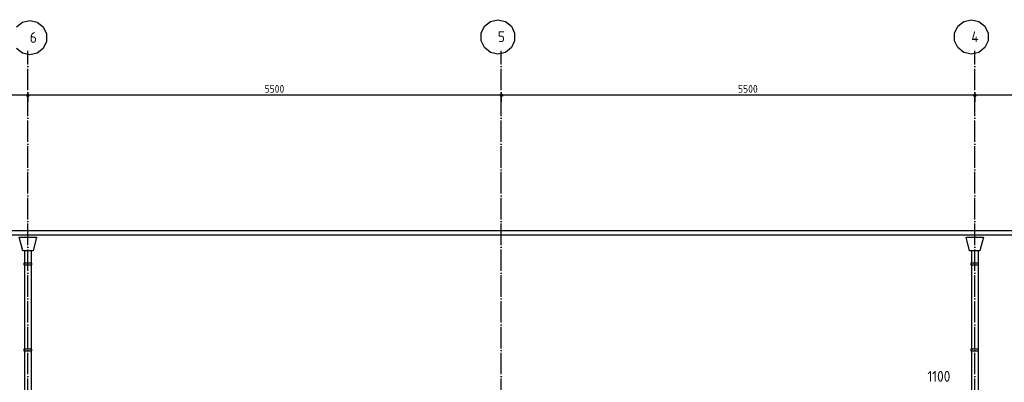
# Model space of a CAD drawing. Extents: x -37450 to 20409, y -12428 to 23550.
# Tile 43 of 55: x -13982 to -2545, y 18134 to 22347. Entities that reach past the tile are written whole.
import ezdxf

# ---------------------------------------------------------------- set-up
doc = ezdxf.new("R2010")
doc.units = 0
doc.header["$MEASUREMENT"] = 0
for name, pattern in [('DASHDOT', [300, 250, -25, 0, -25]), ('DASHED', [75, 50, -25]), ('DOT', [50, 0, -50])]:
    doc.linetypes.add(name, pattern=pattern)
for name, color, linetype in [('LAYER01', 7, 'CONTINUOUS'), ('LAYER02', 7, 'CONTINUOUS'), ('LAYER107', 2, 'DOT'), ('LAYER52', 7, 'DASHED')]:
    doc.layers.add(name, color=color, linetype=linetype)
doc.styles.get("Standard").update_dxf_attribs({"font": 'isocp.shx'})

msp = doc.modelspace()

# ---------------------------------------------------------------- linework, layer by layer
at = {"layer": 'LAYER01', "color": 1, "linetype": 'DASHDOT'}
for p, q in [((-13887.81585, 8323.49855), (-13887.81585, 21985.49955)), ((-8387.81585, 8323.49855), (-8387.81585, 21985.49955)), ((-2887.8151, 8323.49855), (-2887.8151, 21985.49955))]:
    msp.add_line(p, q, dxfattribs=at)
at = {"layer": 'LAYER01', "color": 1, "linetype": 'Continuous'}
for p, q in [((-30717.81615, 19896.49965), (13932.1869, 19896.49965)), ((-30717.81615, 19846.5027), (13932.1869, 19846.5027))]:
    msp.add_line(p, q, dxfattribs=at)
at = {"layer": 'LAYER02', "color": 1, "linetype": 'Continuous'}
for p, q in [((-14020.9717, 22263.1439), (-13951.54725, 22318.4952)), ((-13951.54725, 22318.4952), (-13864.68965, 22338.3438)), ((-13864.68965, 22338.3438), (-13777.83205, 22318.4952)), ((-13864.68965, 22338.3438), (-13864.68965, 22338.3438)), ((-13777.83205, 22318.4952), (-13708.4076, 22263.1439)), ((-8583.9714, 22272.1451), (-8514.5462, 22327.49635)), ((-8514.5462, 22327.49635), (-8427.6886, 22347.34495)), ((-8427.6886, 22347.34495), (-8340.83175, 22327.49635)), ((-8427.6886, 22347.34495), (-8427.6886, 22347.34495)), ((-8340.83175, 22327.49635), (-8271.40655, 22272.1451)), ((-3083.97085, 22272.1451), (-3014.5462, 22327.49635)), ((-3014.5462, 22327.49635), (-2927.6886, 22347.34495)), ((-2927.6886, 22347.34495), (-2840.831, 22327.49635)), ((-2927.6886, 22347.34495), (-2927.6886, 22347.34495)), ((-2840.831, 22327.49635), (-2771.40635, 22272.1451)), ((-13708.4076, 22263.1439), (-13669.71435, 22182.89185)), ((-8622.66465, 22191.893), (-8583.9714, 22272.1451)), ((-8622.66465, 22102.7939), (-8622.66465, 22191.893)), ((-8271.40655, 22272.1451), (-8232.7133, 22191.893)), ((-8232.7133, 22191.893), (-8232.7133, 22102.7939)), ((-3122.66405, 22191.893), (-3083.97085, 22272.1451)), ((-3122.66405, 22102.7939), (-3122.66405, 22191.893)), ((-2771.40635, 22272.1451), (-2732.71315, 22191.893)), ((-2732.71315, 22191.893), (-2732.71315, 22102.7939)), ((-13669.71435, 22093.7927), (-13708.4076, 22013.5422)), ((-13669.71435, 22182.89185), (-13669.71435, 22093.7927)), ((-8583.9714, 22022.54335), (-8622.66465, 22102.7939)), ((-8232.7133, 22102.7939), (-8271.40655, 22022.54335)), ((-3083.97085, 22022.54335), (-3122.66405, 22102.7939)), ((-2732.71315, 22102.7939), (-2771.40635, 22022.54335)), ((-13951.54725, 21958.1894), (-14020.9717, 22013.5422)), ((-13708.4076, 22013.5422), (-13777.83205, 21958.1894)), ((-8514.5462, 21967.19055), (-8583.9714, 22022.54335)), ((-8427.6886, 21947.34345), (-8514.5462, 21967.19055)), ((-8340.83175, 21967.19055), (-8427.6886, 21947.34345)), ((-8271.40655, 22022.54335), (-8340.83175, 21967.19055)), ((-3014.5462, 21967.19055), (-3083.97085, 22022.54335)), ((-2927.6886, 21947.34345), (-3014.5462, 21967.19055)), ((-2840.831, 21967.19055), (-2927.6886, 21947.34345)), ((-2771.40635, 22022.54335), (-2840.831, 21967.19055)), ((-13864.68965, 21938.3423), (-13951.54725, 21958.1894)), ((-13777.83205, 21958.1894), (-13864.68965, 21938.3423))]:
    msp.add_line(p, q, dxfattribs=at)
at = {"layer": 'LAYER107', "color": 5, "linetype": 'Continuous'}
msp.add_line((13612.18565, 21468.5013), (-29707.81555, 21468.5013), dxfattribs=at)
at = {"layer": 'LAYER107', "color": 1, "linetype": 'Continuous'}
for p, q in [((-13902.8137, 21468.5013), (-13892.44995, 21482.7667)), ((-13892.44995, 21454.23585), (-13902.8137, 21468.5013)), ((-13902.8137, 21468.5013), (-13902.8137, 21468.5013)), ((-13892.44995, 21482.7667), (-13875.68205, 21477.31935)), ((-13875.68205, 21459.68325), (-13892.44995, 21454.23585)), ((-13887.81585, 21498.5031), (-13887.81585, 21393.49975)), ((-13875.68205, 21477.31935), (-13875.68205, 21459.68325)), ((-8402.8137, 21468.5013), (-8392.44995, 21482.7667)), ((-8392.44995, 21454.23585), (-8402.8137, 21468.5013)), ((-8402.8137, 21468.5013), (-8402.8137, 21468.5013)), ((-8392.44995, 21482.7667), (-8375.68205, 21477.31935)), ((-8375.68205, 21459.68325), (-8392.44995, 21454.23585)), ((-8387.81585, 21498.5031), (-8387.81585, 21393.49975)), ((-8375.68205, 21477.31935), (-8375.68205, 21459.68325)), ((-2902.81355, 21468.5013), (-2892.4492, 21482.7667)), ((-2892.4492, 21454.23585), (-2902.81355, 21468.5013)), ((-2902.81355, 21468.5013), (-2902.81355, 21468.5013)), ((-2892.4492, 21482.7667), (-2875.6819, 21477.31935)), ((-2875.6819, 21459.68325), (-2892.4492, 21454.23585)), ((-2887.8151, 21498.5031), (-2887.8151, 21393.49975)), ((-2875.6819, 21477.31935), (-2875.6819, 21459.68325))]:
    msp.add_line(p, q, dxfattribs=at)
at = {"layer": 'LAYER52', "color": 1, "linetype": 'Continuous'}
for p, q in [((-13947.8134, 19660.87645), (-13988.501, 19819.8761)), ((-13988.501, 19819.8761), (-13787.1277, 19819.8761)), ((-13787.1277, 19819.8761), (-13827.81525, 19660.87645)), ((-2947.8134, 19660.87645), (-2988.5008, 19819.8761)), ((-2988.5008, 19819.8761), (-2787.1271, 19819.8761)), ((-2787.1271, 19819.8761), (-2827.8145, 19660.87645)), ((-13827.81525, 19660.87645), (-13947.8134, 19660.87645)), ((-13927.81525, 19660.87645), (-13927.81525, 17410.40955)), ((-13847.8134, 19660.87645), (-13847.8134, 17410.40955)), ((-2827.8145, 19660.87645), (-2947.8134, 19660.87645)), ((-2927.81485, 19660.87645), (-2927.81485, 17809.5932)), ((-2847.81305, 19660.87645), (-2847.81305, 17809.5932)), ((-13842.81615, 19518.8751), (-13932.81555, 19518.8751)), ((-13932.81555, 19518.8751), (-13932.81555, 19498.8739)), ((-13932.81555, 19498.8739), (-13842.81615, 19498.8739)), ((-13842.81615, 19498.8739), (-13842.81615, 19518.8751)), ((-2842.8129, 19518.8751), (-2932.815, 19518.8751)), ((-2932.815, 19518.8751), (-2932.815, 19498.8739)), ((-2932.815, 19498.8739), (-2842.8129, 19498.8739)), ((-2842.8129, 19498.8739), (-2842.8129, 19518.8751)), ((-13842.81615, 18518.8736), (-13932.81555, 18518.8736)), ((-13932.81555, 18518.8736), (-13932.81555, 18498.87695)), ((-13932.81555, 18498.87695), (-13842.81615, 18498.87695)), ((-13842.81615, 18498.87695), (-13842.81615, 18518.8736)), ((-2842.8129, 18518.8736), (-2932.815, 18518.8736)), ((-2932.815, 18518.8736), (-2932.815, 18498.87695)), ((-2932.815, 18498.87695), (-2842.8129, 18498.87695)), ((-2842.8129, 18498.87695), (-2842.8129, 18518.8736))]:
    msp.add_line(p, q, dxfattribs=at)

# ---------------------------------------------------------------- texts
at = {"layer": 'LAYER02', "color": 2}
for s, p in [('6', (-13864.68965, 22078.34475)), ('5', (-8427.6886, 22087.3459)), ('4', (-2927.6886, 22087.3459))]:
    msp.add_text(s, height=125, dxfattribs=at).set_placement(p)
at = {"layer": 'LAYER107', "color": 1}
for p in [(-11137.81435, 21498.5031), (-5637.81395, 21498.5031)]:
    msp.add_text('5500', height=90, dxfattribs=at).set_placement(p)
at = {"layer": 'LAYER107', "color": 2}
msp.add_text('1100', height=125, dxfattribs=at).set_placement((-3438.002, 18140.5304))

doc.saveas('drawing.dxf')
